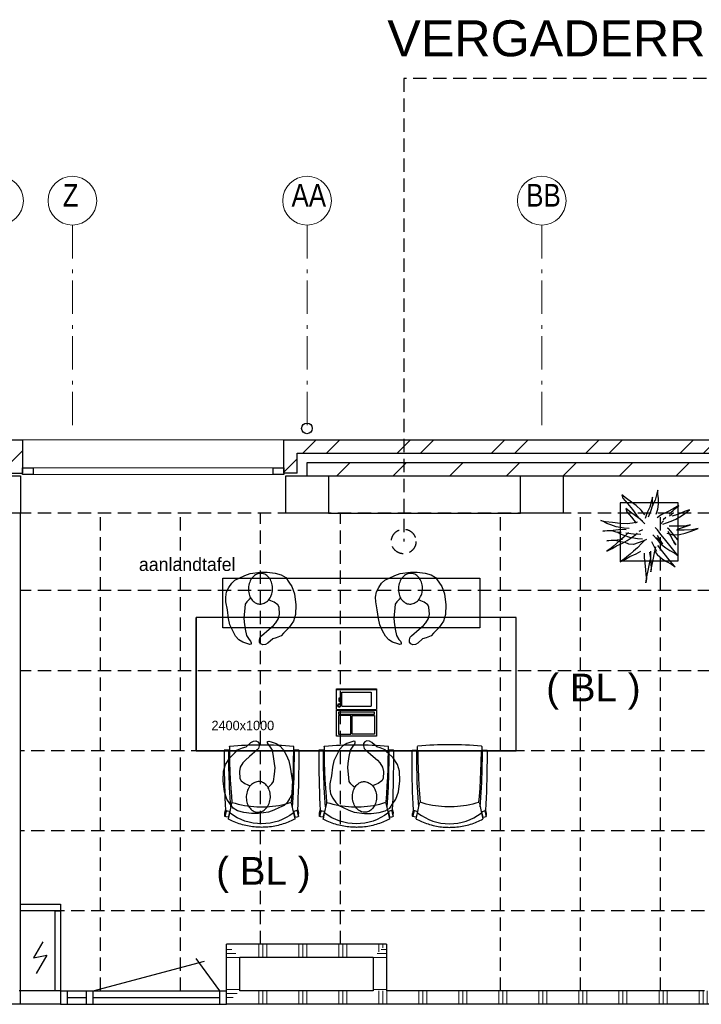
# Model space of a CAD drawing. Header units: millimetres. Extents: x 274611 to 749520, y 175257 to 298905.
# Tile 9 of 251: x 379679 to 384790, y 221988 to 229367. Entities that reach past the tile are written whole.
import ezdxf

# ---------------------------------------------------------------- set-up
doc = ezdxf.new("R2010")
doc.units = ezdxf.units.MM
doc.header["$LTSCALE"] = 400
doc.header["$PDMODE"] = 1
doc.header["$PDSIZE"] = 15
doc.linetypes.add('HIDDEN', pattern=[0.375, 0.25, -0.125])
doc.linetypes.add('STYLE_06', pattern=[1.041641, 0.625, -0.208282, 0.069427, -0.138931])
for name, color, linetype in [('-ve', 2, 'HIDDEN'), ('co1-1-n-1-0-8_ip0', 7, 'Continuous'), ('inlay', 6, 'Continuous'), ('inr', 4, 'Continuous'), ('plafond', 255, 'HIDDEN'), ('plant', 114, 'Continuous'), ('plat', 5, 'Continuous'), ('symbol', 1, 'Continuous'), ('timmerwerk-ge', 150, 'Continuous')]:
    doc.layers.add(name, color=color, linetype=linetype)
for name, color, linetype, lineweight in [('Buitenkozijnen', 140, 'Continuous', 15), ('mat-baksteen', 5, 'Continuous', 25), ('mat-beton (ihwg)', 5, 'Continuous', 25), ('mat-kalkzandsteen', 5, 'Continuous', 25), ('mat-scheidingswand-horizontaal', 5, 'Continuous', 25), ('None', 7, 'Continuous', 9)]:
    doc.layers.add(name, color=color, linetype=linetype, lineweight=lineweight)
doc.styles.add('Arial', font='arial.ttf', dxfattribs={"height": 211.666667})
doc.styles.add('Arial Narrow', font='ARIALN.TTF', dxfattribs={"height": 222.25})
doc.styles.add('s100', font='stylu.ttf', dxfattribs={"height": 100})

# ---------------------------------------------------------------- blocks, each defined once
blk = doc.blocks.new('*X2762')
at = {"layer": 'None', "lineweight": 9}
for p, q in [((23683.5, 8410), (23783.5, 8510)), ((24107.8, 8410), (24207.8, 8510)), ((24532, 8410), (24632, 8510)), ((24956.3, 8410), (25056.3, 8510)), ((25380.6, 8410), (25480.6, 8510)), ((25804.8, 8410), (25904.8, 8510)), ((26229.1, 8410), (26329.1, 8510)), ((26653.4, 8410), (26753.4, 8510)), ((27077.6, 8410), (27177.6, 8510)), ((27501.9, 8410), (27601.9, 8510)), ((27926.1, 8410), (28026.1, 8510)), ((28350.4, 8410), (28450.4, 8510)), ((28774.7, 8410), (28874.7, 8510))]:
    blk.add_line(p, q, dxfattribs=at)
blk = doc.blocks.new('*X2763')
at = {"layer": 'None', "lineweight": 9}
for p, q in [((23429.2, 8580), (23529.2, 8680)), ((23605.6, 8580), (23705.6, 8680)), ((24136.3, 8580), (24236.3, 8680)), ((24312.7, 8580), (24412.7, 8680)), ((24843.5, 8580), (24943.5, 8680)), ((25019.8, 8580), (25119.8, 8680)), ((25550.6, 8580), (25650.6, 8680)), ((25727, 8580), (25827, 8680)), ((26257.7, 8580), (26357.7, 8680)), ((26434.1, 8580), (26534.1, 8680)), ((26964.8, 8580), (27064.8, 8680)), ((27141.2, 8580), (27241.2, 8680)), ((27671.9, 8580), (27771.9, 8680)), ((27848.3, 8580), (27948.3, 8680)), ((28379, 8580), (28479, 8680)), ((28555.4, 8580), (28655.4, 8680))]:
    blk.add_line(p, q, dxfattribs=at)
blk = doc.blocks.new('*X2772')
at = {"layer": 'None', "lineweight": 9}
blk.add_line((21226.1, 8498.1), (21326.1, 8598.1), dxfattribs=at)
blk = doc.blocks.new('*U79')
at = {"layer": 'Buitenkozijnen', "lineweight": 15}
for p, q in [((-10, 0), (-10, -1960)), ((-10, 0), (40, 0)), ((40, 0), (40, -1960)), ((-10, -1960), (40, -1960))]:
    blk.add_line(p, q, dxfattribs=at)
blk = doc.blocks.new('Gevelpui best 1960')
at = {"layer": 'Buitenkozijnen', "color": 43, "lineweight": 9}
blk.add_line((250, 0), (250, -1960), dxfattribs=at)
at = {"layer": 'Buitenkozijnen', "color": 92, "lineweight": 25}
for points in [[(-10, 0), (40, 0), (40, -80), (-10, -80)], [(-10, -1880), (40, -1880), (40, -1960), (-10, -1960)]]:
    blk.add_lwpolyline(points, close=True, dxfattribs=at)
at = {"layer": 'Buitenkozijnen'}
blk.add_blockref('*U79', (0, 0), dxfattribs=at)
blk = doc.blocks.new('HWA')
at = {"layer": 'None', "color": 92, "linetype": 'Continuous', "lineweight": 25}
blk.add_circle((0, -74), 40, dxfattribs=at)
blk = doc.blocks.new('Kolom 280x320')
at = {"layer": 'mat-beton (ihwg)', "lineweight": 25}
blk.add_lwpolyline([(-300, 160), (-20, 160), (-20, -160), (-300, -160)], close=True, dxfattribs=at)
at = {"layer": 'None', "color": 92, "linetype": 'Continuous', "lineweight": 5}
blk.add_point((0, 0), dxfattribs=at)
blk = doc.blocks.new('*X2800')
at = {"layer": 'None', "lineweight": 9}
for p, q in [((23100, 4450), (23100, 4550)), ((23130, 4450), (23130, 4550)), ((23160, 4450), (23160, 4550)), ((23400, 4450), (23400, 4550)), ((23430, 4450), (23430, 4550)), ((23460, 4450), (23460, 4550)), ((23700, 4450), (23700, 4550)), ((23730, 4450), (23730, 4550)), ((23760, 4450), (23760, 4550)), ((24000, 4450), (24000, 4550)), ((24030, 4450), (24030, 4550)), ((24060, 4450), (24060, 4550)), ((24300, 4450), (24300, 4550)), ((24330, 4450), (24330, 4550)), ((24360, 4450), (24360, 4550)), ((24600, 4450), (24600, 4550)), ((24630, 4450), (24630, 4550)), ((24660, 4450), (24660, 4550)), ((24900, 4450), (24900, 4550)), ((24930, 4450), (24930, 4550)), ((24960, 4450), (24960, 4550)), ((25200, 4450), (25200, 4550)), ((25230, 4450), (25230, 4550)), ((25260, 4450), (25260, 4550)), ((25500, 4450), (25500, 4550)), ((25530, 4450), (25530, 4550)), ((25560, 4450), (25560, 4550)), ((25800, 4450), (25800, 4550)), ((25830, 4450), (25830, 4550)), ((25860, 4450), (25860, 4550)), ((26100, 4450), (26100, 4550)), ((26130, 4450), (26130, 4550)), ((26160, 4450), (26160, 4550)), ((26400, 4450), (26400, 4550)), ((26430, 4450), (26430, 4550)), ((26460, 4450), (26460, 4550)), ((26700, 4450), (26700, 4550)), ((26730, 4450), (26730, 4550)), ((26760, 4450), (26760, 4550)), ((27000, 4450), (27000, 4550)), ((27030, 4450), (27030, 4550)), ((27060, 4450), (27060, 4550)), ((27300, 4450), (27300, 4550)), ((27330, 4450), (27330, 4550)), ((27360, 4450), (27360, 4550)), ((27600, 4450), (27600, 4550)), ((27630, 4450), (27630, 4550)), ((27660, 4450), (27660, 4550)), ((22860, 4450), (22860, 4453))]:
    blk.add_line(p, q, dxfattribs=at)
blk = doc.blocks.new('*X2806')
at = {"layer": 'None', "lineweight": 9}
blk.add_line((23286.1, 8436.8), (23386.1, 8536.8), dxfattribs=at)
blk = doc.blocks.new('*X2829')
at = {"layer": 'None', "lineweight": 9}
for p, q in [((22860, 4897), (22860, 4900)), ((23100, 4800), (23100, 4900)), ((23130, 4800), (23130, 4900)), ((23160, 4800), (23160, 4900)), ((23400, 4800), (23400, 4900)), ((23430, 4800), (23430, 4900)), ((23460, 4800), (23460, 4900)), ((23700, 4800), (23700, 4900)), ((23730, 4800), (23730, 4900)), ((23760, 4800), (23760, 4900)), ((24000, 4843), (24000, 4900)), ((24030, 4873), (24030, 4900))]:
    blk.add_line(p, q, dxfattribs=at)
blk = doc.blocks.new('*X2830')
at = {"layer": 'None', "lineweight": 9}
for p, q in [((23957, 4800), (24057, 4800)), ((23987, 4830), (24057, 4830)), ((24017, 4860), (24057, 4860)), ((23957, 4560), (24057, 4560))]:
    blk.add_line(p, q, dxfattribs=at)
blk = doc.blocks.new('*X2831')
at = {"layer": 'None', "lineweight": 9}
for p, q in [((22857, 4860), (22897, 4860)), ((22857, 4830), (22927, 4830)), ((22857, 4800), (22957, 4800)), ((22857, 4560), (22957, 4560)), ((22857, 4530), (22937, 4530)), ((22857, 4500), (22907, 4500))]:
    blk.add_line(p, q, dxfattribs=at)
blk = doc.blocks.new('co1-1-n-1-0-8_b2')
at = {"linetype": 'Continuous'}
for p, q in [((-240.9, -40), (-240.8, -12)), ((240.8, -12), (240.9, -40)), ((-241.1, -513.2), (-224.9, -438.4)), ((-224.9, -438.4), (-223.6, -432.5)), ((223.6, -432.5), (224.9, -438.4)), ((224.9, -438.4), (241.1, -513.2)), ((-276.2, -535.9), (-276.8, -514.6)), ((-271.1, -489.2), (-271.1, -489.2)), ((-250, -554.2), (-241.1, -513.2)), ((241.1, -513.2), (250, -554.2)), ((271.1, -489.2), (271.1, -489.2)), ((276.2, -535.9), (276.8, -514.6)), ((249.3, -541.5), (249.3, -541.8))]:
    blk.add_line(p, q, dxfattribs=at)
at = {"linetype": 'Continuous', "flags": 128}
for points in [[(-271.1, -489.2), (-273.2, -443.6), (-275, -397.8), (-276.6, -351.9), (-278, -305.9), (-279.1, -259.7), (-280, -213.5), (-280.6, -167.1), (-281, -120.8), (-281.1, -74.4), (-281, -42.5, -0.413754), (-278.5, -40), (-241.1, -40, -0.411281), (-238.6, -42.5), (-237.8, -117.5), (-236.2, -180.8), (-233.7, -244), (-230.1, -307.2), (-225.8, -368.1), (-220.6, -429)], [(220.6, -429), (224.3, -387.5), (229, -324.4), (232.8, -261.2), (235.6, -198), (237.5, -134.7), (238.8, -42.5, -0.410009), (241.3, -40), (278.5, -40, -0.413754), (281, -42.5), (281.1, -74.4), (281, -120.8), (280.6, -167.1), (280, -213.5), (279.1, -259.7), (278, -305.9), (276.6, -351.9), (275, -397.8), (273.2, -443.6), (271.1, -489.2)]]:
    blk.add_lwpolyline(points, format="xyb", dxfattribs=at)
for points in [[(-230.7, -465.1), (-233.2, -433.7), (-235.8, -395.6), (-238.1, -357.3), (-240.1, -319), (-241.6, -284.6), (-242.9, -250.3), (-244, -215.8), (-244.8, -181.3), (-245.4, -146.6), (-245.8, -112), (-246.1, -77.2), (-246.2, -42.5)], [(230.7, -465.1), (233.2, -433.7), (235.8, -395.6), (238.1, -357.3), (240.1, -319), (241.6, -284.6), (242.9, -250.3), (244, -215.8), (244.8, -181.3), (245.4, -146.6), (245.8, -112), (246.1, -77.2), (246.2, -42.5)], [(0, -465.5), (-18.1, -465.2), (-36.1, -464.6), (-59.3, -463.1), (-82.5, -460.9), (-105.6, -457.9), (-128.5, -454.2), (-151.9, -449.7), (-175, -444.4), (-197.9, -438.3), (-220.5, -431.4)], [(220.5, -431.4), (198.1, -438.3), (175.3, -444.3), (152.1, -449.7), (128.5, -454.2), (105.7, -457.9), (82.8, -460.8), (59.5, -463.1), (36.1, -464.6), (18.1, -465.2), (0, -465.5)], [(-276.7, -513.9), (-276.8, -514.2), (-276.8, -514.6)], [(-271.1, -487.9), (-271.8, -491.3), (-272.8, -495.6), (-273.7, -500), (-274, -501.3), (-274.3, -502.6), (-274.5, -503.9), (-274.9, -505.4), (-275.3, -507.3), (-275.8, -509.5), (-276.3, -512.2), (-276.7, -513.9)], [(-269.4, -491.4), (-262.6, -493.7), (-247.5, -498.5), (-238.5, -501.2)], [(238.5, -501.2), (241.1, -500.5), (255.1, -496.1), (269.2, -491.5), (269.4, -491.5)], [(276.7, -513.9), (276.3, -512.1), (275.7, -509.4), (275.2, -507.1), (274.8, -505.1), (274.5, -503.6), (274.2, -502.3), (273.9, -500.9), (273.1, -497.2), (272.3, -493.6), (271.1, -487.9)], [(276.7, -513.9), (276.8, -514.2), (276.8, -514.6)], [(-251.6, -543), (-266, -539.8), (-274.6, -537.9)], [(-248.7, -557), (-241.7, -560.6), (-230.9, -566), (-220.5, -570.8), (-209.7, -575.6), (-197.7, -580.6), (-185.6, -585.3), (-173.3, -589.7), (-161, -593.7), (-148.6, -597.5), (-136.1, -601), (-123.5, -604.2), (-110.8, -607), (-98.1, -609.6), (-85.4, -611.8), (-72.6, -613.8), (-59.7, -615.4), (-46.8, -616.7), (-33.9, -617.7), (-22.6, -618.2), (-10.7, -618.6), (0, -618.7)], [(0, -618.7), (7.7, -618.6), (19.8, -618.3), (31.2, -617.8), (42.9, -617), (55.8, -615.8), (68.7, -614.3), (81.5, -612.4), (94.3, -610.3), (107, -607.8), (119.7, -605.1), (132.3, -602), (144.8, -598.6), (157.2, -594.9), (169.5, -590.9), (181.8, -586.7), (194, -582.1), (206, -577.2), (217.9, -572), (228.2, -567.2), (238.9, -562), (248.7, -557)], [(251.6, -543), (266, -539.8), (274.6, -537.9)]]:
    blk.add_lwpolyline(points, dxfattribs=at)
blk.add_arc((0, -2996), 2996, 85.43354, 94.56646)
at = {"linetype": 'Continuous'}
for centre, radius, start, end in [((-238.3, -12), 2.5, 94.56646, 179.48074), ((238.3, -12), 2.5, 0.51926, 85.43354), ((-268.6, -489.1), 2.5, 182.80576, 251.21272), ((0.2, -200.9), 391.2, 232.63547, 269.9709), ((-0.2, -200.9), 391.2, 270.03074, 307.36288), ((268.6, -489.1), 2.5, 288.78728, 357.19424), ((-274.2, -535.9), 2.02, 180.49767, 256.30763), ((-251.3, -541), 2.06, 259.07727, 349.1575), ((-247.5, -554.8), 2.5, 167.79098, 242.16084), ((247.5, -554.8), 2.5, 297.83916, 12.20902), ((251.3, -541), 2.06, 190.8425, 280.92273), ((274.2, -535.9), 2.02, 283.69237, 359.50233)]:
    blk.add_arc(centre, radius, start, end, dxfattribs=at)
for points, knots in [([(-265.1, -493), (-265.4, -494.2), (-265.6, -495.3), (-266.2, -497.7), (-266.4, -498.8), (-267, -501.3), (-267.3, -502.6), (-268.1, -505.7), (-268.5, -507.6), (-269.5, -511.5), (-269.9, -513.5), (-271, -517.8), (-271.5, -520.1), (-272.5, -524), (-272.9, -525.6), (-273.7, -528.8), (-274.1, -530.5), (-274.8, -533.4), (-275.1, -534.7), (-275.4, -535.9)], [0, 0, 0, 0, 0.1046264, 0.1046264, 0.2041971, 0.2041971, 0.3037678, 0.3037678, 0.4397222, 0.4397222, 0.5756766, 0.5756766, 0.7177927, 0.7177927, 0.8100398, 0.8100398, 0.902287, 0.902287, 0.9702722, 0.9702722, 0.9702722, 0.9702722]), ([(-240.4, -500.6), (-240.5, -501), (-241.1, -503.7), (-242.4, -509.8), (-244.4, -519.1), (-246.7, -529.5), (-248.3, -537.3), (-249.2, -541.4)], [0, 0, 0, 0, 0.035243, 0.2774915, 0.5197864, 0.7622544, 1, 1, 1, 1]), ([(240.4, -500.7), (240.5, -501), (241.1, -503.7), (242.4, -509.8), (244.4, -519.1), (246.7, -529.5), (248.4, -537.3), (249.2, -541.2)], [0, 0, 0, 0, 0.034208, 0.276552, 0.518943, 0.761507, 1, 1, 1, 1]), ([(265.1, -493), (265.4, -494.1), (265.6, -495.3), (266.2, -497.6), (266.4, -498.8), (267, -501.3), (267.3, -502.5), (268.1, -505.7), (268.5, -507.6), (269.5, -511.5), (269.9, -513.5), (271, -517.8), (271.5, -520.1), (272.5, -524), (272.9, -525.6), (273.7, -528.8), (274.1, -530.5), (274.8, -533.4), (275.1, -534.7), (275.4, -535.9)], [0, 0, 0, 0, 0.1047297, 0.1047297, 0.2042741, 0.2042741, 0.3038185, 0.3038185, 0.4398435, 0.4398435, 0.5758684, 0.5758684, 0.7177557, 0.7177557, 0.8100315, 0.8100315, 0.9023074, 0.9023074, 0.9702936, 0.9702936, 0.9702936, 0.9702936])]:
    blk.add_open_spline(points, degree=3, knots=knots, dxfattribs=at)
at = {"layer": 'co1-1-n-1-0-8_ip0'}
blk.add_point((0, 0), dxfattribs=at)
blk = doc.blocks.new('SYMB-PS01_B2')
blk.add_lwpolyline([(58.6, 67.4), (69.9, 77.8), (86, 96.6), (96.2, 116.4), (97.7, 170.3), (98.9, 217.4), (92.2, 250.7), (80.6, 302.7), (67.2, 348.9), (45.4, 376.3), (34.1, 387.9), (26.6, 400.2), (25.8, 409.6), (35.8, 414.1), (52.2, 410), (91.1, 399.8), (121.7, 384.5), (148.5, 360), (172.8, 323.3), (197.5, 278.9), (212.1, 231.9), (226.3, 168.8), (242.3, 111.1), (246.7, 76.3), (243.8, 35.7), (228.6, 1.8), (211, -31.7), (189.9, -56.4), (157.6, -74.3), (117.4, -97.9), (79.2, -115.8), (3.3, -132.4), (-46.9, -138.2), (-106.7, -136.4), (-153.5, -126.6), (-188.7, -109.6), (-215.4, -77.6), (-241.3, -46.4), (-264.4, 7.1), (-281.7, 87.7), (-285.3, 159.4), (-274.4, 212.1), (-245.6, 262.8), (-208.8, 307.7), (-193.1, 328.9), (-157.4, 347.2), (-130.7, 355.4), (-98.1, 391.1), (-80.1, 403.4), (-61.1, 407.8), (-46.6, 401.9), (-35.3, 388.5), (-34.1, 373.2), (-36.8, 351.9), (-46.2, 340), (-98.7, 286.6), (-128.1, 256.2), (-144.3, 235.4), (-162, 200.8), (-165.4, 167), (-158.2, 116.6), (-147, 99), (-118, 82.3), (-92.6, 73.9), (-75.3, 68.1)])
blk.add_lwpolyline([(-98.1, -12.2, 0.078796), (-89.7, -57.2, 0.088041), (-69.3, -92.8, 0.105312), (-38.1, -117.4, 0.121926), (-4.5, -124.7, 0.121926), (28.7, -115.5, 0.105312), (58.5, -89.2, 0.088041), (76.7, -52.4, 0.078796), (82.6, -7.1, 0.078796), (74.1, 37.9, 0.088041), (53.8, 73.5, 0.105312), (22.6, 98.1, 0.121926), (-11.1, 105.4, 0.121926), (-44.2, 96.2, 0.105312), (-74, 69.9, 0.088041), (-92.2, 33.1, 0.078796)], format="xyb", close=True)
blk = doc.blocks.new('symb-LPTP_b2')
for p, q in [((150, 0), (-150, 0)), ((-150, 0), (-150, -155)), ((150, -155), (150, 0)), ((150, -5), (-150, -5)), ((-110, -25), (-110, -129)), ((110, -25), (-110, -25)), ((110, -129), (110, -25)), ((110, -129), (-110, -129)), ((150, -155), (-150, -155)), ((150, -160), (-150, -160)), ((-150, -160), (-150, -355)), ((150, -355), (150, -160)), ((-150, -355), (150, -355))]:
    blk.add_line(p, q)
for points in [[(126.4, -69.8), (133.6, -69.8), (133.6, -91.9), (126.4, -91.9)], [(128.4, -71.8), (131.6, -71.8), (131.6, -89.9), (128.4, -89.9)], [(-135, -175), (135, -175), (135, -188.8), (-135, -188.8)], [(32.1, -198.8), (-135, -198.8), (-135, -340), (32.1, -340)], [(42.1, -198.8), (135, -198.8), (135, -340), (42.1, -340)]]:
    blk.add_lwpolyline(points, close=True)
for points in [[(-129.8, -157.5, 10, 10, 0), (-110.7, -157.5, 10, 10, 0)], [(129.8, -157.5, 10, 10, 0), (110.7, -157.5, 10, 10, 0)]]:
    blk.add_lwpolyline(points, format="xyseb")
for radius in [12.6, 7.57]:
    blk.add_circle((130, -123.9), radius)
blk = doc.blocks.new('boom nieuw 01')
at = {"layer": 'plant', "extrusion": (0, -4.44089e-16, -1)}
for p, q in [((-225, 789), (-238, 749)), ((-225, 789), (-238, 749)), ((-225, 745), (-225, 789)), ((-225, 745), (-225, 789)), ((-574, 694), (-627, 737)), ((-627, 737), (-616, 698)), ((-574, 694), (-627, 737)), ((-627, 737), (-616, 698)), ((-616, 698), (-564, 639)), ((-616, 698), (-564, 639)), ((-519, 654), (-574, 694)), ((-519, 654), (-574, 694)), ((-298, 670), (-316, 598)), ((-285, 709), (-298, 670)), ((-285, 665), (-285, 709)), ((-279, 616), (-285, 665)), ((-257, 677), (-284, 619)), ((-257, 677), (-284, 619)), ((-238, 749), (-257, 677)), ((-238, 749), (-257, 677)), ((-219, 696), (-225, 745)), ((-219, 696), (-225, 745)), ((-219, 630), (-219, 696)), ((-219, 630), (-219, 696)), ((-531, 541), (-584, 584)), ((-584, 584), (-573, 545)), ((-531, 541), (-584, 584)), ((-584, 584), (-573, 545)), ((-564, 639), (-510, 574)), ((-564, 639), (-510, 574)), ((-467, 618), (-519, 654)), ((-467, 618), (-519, 654)), ((-510, 574), (-463, 510)), ((-510, 574), (-463, 510)), ((-412, 565), (-467, 618)), ((-412, 565), (-467, 618)), ((-369, 511), (-412, 565)), ((-369, 511), (-412, 565)), ((-316, 598), (-344, 540)), ((-308, 551), (-333, 488)), ((-308, 551), (-333, 488)), ((-284, 619), (-308, 551)), ((-284, 619), (-308, 551)), ((-243, 519), (-227, 576)), ((-243, 519), (-227, 576)), ((-227, 576), (-219, 630)), ((-227, 576), (-219, 630)), ((-55, 579), (-119, 548)), ((-55, 579), (-119, 548)), ((-101, 524), (-55, 560)), ((-101, 524), (-55, 560)), ((9, 617), (-55, 579)), ((9, 617), (-55, 579)), ((-55, 560), (-36, 579)), ((-55, 560), (-36, 579)), ((-36, 579), (9, 617)), ((-36, 579), (9, 617)), ((73, 551), (-4, 517)), ((73, 551), (-4, 517)), ((126, 569), (73, 551)), ((126, 569), (73, 551)), ((92, 539), (126, 569)), ((92, 539), (126, 569)), ((-831, 440), (-863, 451)), ((-863, 451), (-808, 440)), ((-831, 440), (-863, 451)), ((-863, 451), (-808, 440)), ((-793, 417), (-831, 440)), ((-793, 417), (-831, 440)), ((-808, 440), (-733, 432)), ((-808, 440), (-733, 432)), ((-573, 545), (-520, 486)), ((-573, 545), (-520, 486)), ((-476, 501), (-531, 541)), ((-476, 501), (-531, 541)), ((-520, 486), (-467, 421)), ((-520, 486), (-467, 421)), ((-424, 465), (-476, 501)), ((-424, 465), (-476, 501)), ((-463, 510), (-423, 466)), ((-463, 510), (-423, 466)), ((-369, 412), (-424, 465)), ((-369, 412), (-424, 465)), ((-423, 466), (-397, 444)), ((-423, 466), (-397, 444)), ((-344, 540), (-368, 472)), ((-187, 511), (-234, 479)), ((-187, 511), (-234, 479)), ((-195, 409), (-161, 444)), ((-119, 548), (-187, 511)), ((-167, 460), (-136, 488)), ((-167, 460), (-136, 488)), ((-128, 424), (-78, 443)), ((-128, 424), (-78, 443)), ((-95, 500), (-50, 537)), ((-78, 443), (-25, 464)), ((-78, 443), (-25, 464)), ((-4, 517), (-70, 496)), ((-4, 517), (-70, 496)), ((-25, 464), (20, 490)), ((-25, 464), (20, 490)), ((20, 490), (61, 517)), ((20, 490), (61, 517)), ((61, 517), (92, 539)), ((61, 517), (92, 539)), ((-838, 331), (-790, 339)), ((-838, 331), (-790, 339)), ((-787, 335), (-838, 331)), ((-787, 335), (-838, 331)), ((-751, 400), (-793, 417)), ((-751, 400), (-793, 417)), ((-790, 339), (-724, 343)), ((-790, 339), (-724, 343)), ((-737, 335), (-787, 335)), ((-737, 335), (-787, 335)), ((-690, 378), (-751, 400)), ((-690, 378), (-751, 400)), ((-691, 320), (-737, 335)), ((-733, 432), (-646, 419)), ((-733, 432), (-646, 419)), ((-724, 343), (-665, 349)), ((-724, 343), (-665, 349)), ((-601, 365), (-690, 378)), ((-601, 365), (-690, 378)), ((-665, 349), (-613, 352)), ((-665, 349), (-613, 352)), ((-646, 419), (-567, 415)), ((-646, 419), (-567, 415)), ((-613, 352), (-578, 349)), ((-613, 352), (-578, 349)), ((-547, 362), (-601, 365)), ((-547, 362), (-601, 365)), ((-567, 415), (-510, 423)), ((-567, 415), (-510, 423)), ((-510, 423), (-451, 434)), ((-510, 423), (-451, 434)), ((-398, 347), (-436, 328)), ((-398, 347), (-436, 328)), ((-231, 344), (-254, 371)), ((-231, 344), (-254, 371)), ((-192, 292), (-231, 344)), ((-192, 292), (-231, 344)), ((-170, 410), (-128, 424)), ((-170, 410), (-128, 424)), ((-105, 362), (-122, 364)), ((-105, 362), (-122, 364)), ((-113, 330), (-85, 277)), ((-113, 330), (-85, 277)), ((-83, 336), (-105, 362)), ((-83, 336), (-105, 362)), ((-15, 385), (-100, 387)), ((-15, 385), (-100, 387)), ((-43, 284), (-83, 336)), ((-43, 284), (-83, 336)), ((69, 341), (-16, 343)), ((69, 341), (-16, 343)), ((71, 388), (-15, 385)), ((71, 388), (-15, 385)), ((-5, 354), (51, 371)), ((-5, 354), (51, 371)), ((51, 371), (104, 389)), ((51, 371), (104, 389)), ((154, 344), (69, 341)), ((154, 344), (69, 341)), ((140, 402), (71, 388)), ((140, 402), (71, 388)), ((104, 389), (140, 402)), ((104, 389), (140, 402)), ((135, 327), (188, 345)), ((135, 327), (188, 345)), ((224, 359), (154, 344)), ((224, 359), (154, 344)), ((188, 345), (224, 359)), ((188, 345), (224, 359)), ((-794, 221), (-746, 230)), ((-794, 221), (-746, 230)), ((-743, 226), (-794, 221)), ((-743, 226), (-794, 221)), ((-746, 230), (-680, 234)), ((-746, 230), (-680, 234)), ((-694, 225), (-743, 226)), ((-694, 225), (-743, 226)), ((-647, 211), (-694, 225)), ((-647, 211), (-694, 225)), ((-636, 315), (-691, 320)), ((-636, 315), (-691, 320)), ((-648, 228), (-686, 193)), ((-648, 228), (-686, 193)), ((-642, 298), (-680, 321)), ((-642, 298), (-680, 321)), ((-680, 234), (-621, 240)), ((-680, 234), (-621, 240)), ((-604, 263), (-648, 228)), ((-604, 263), (-648, 228)), ((-601, 281), (-642, 298)), ((-601, 281), (-642, 298)), ((-620, 196), (-568, 225)), ((-620, 196), (-568, 225)), ((-553, 314), (-604, 263)), ((-553, 314), (-604, 263)), ((-540, 259), (-601, 281)), ((-540, 259), (-601, 281)), ((-583, 313), (-496, 300)), ((-583, 313), (-496, 300)), ((-568, 225), (-511, 263)), ((-568, 225), (-511, 263)), ((-451, 246), (-540, 259)), ((-451, 246), (-540, 259)), ((-511, 263), (-472, 292)), ((-511, 263), (-472, 292)), ((-496, 300), (-417, 296)), ((-496, 300), (-417, 296)), ((-472, 292), (-455, 309)), ((-472, 292), (-455, 309)), ((-397, 243), (-451, 246)), ((-397, 243), (-451, 246)), ((-369, 232), (-403, 195)), ((-369, 232), (-403, 195)), ((-354, 238), (-392, 219)), ((-354, 238), (-392, 219)), ((-281, 288), (-232, 238)), ((-281, 288), (-232, 238)), ((-194, 216), (-242, 260)), ((-194, 216), (-242, 260)), ((-233, 285), (-204, 233)), ((-233, 285), (-204, 233)), ((-232, 238), (-199, 194)), ((-232, 238), (-199, 194)), ((-204, 233), (-174, 186)), ((-204, 233), (-174, 186)), ((-151, 244), (-192, 292)), ((-151, 244), (-192, 292)), ((-33, 98), (-151, 244)), ((-33, 98), (-151, 244)), ((-127, 307), (-59, 290)), ((-127, 307), (-59, 290)), ((-85, 277), (-56, 224)), ((-85, 277), (-56, 224)), ((-59, 290), (16, 294)), ((-59, 290), (16, 294)), ((-56, 224), (-25, 178)), ((-56, 224), (-25, 178)), ((-3, 235), (-43, 284)), ((-3, 235), (-43, 284)), ((16, 294), (79, 310)), ((16, 294), (79, 310)), ((79, 310), (135, 327)), ((79, 310), (135, 327)), ((-748, 141), (-796, 107)), ((-748, 141), (-796, 107)), ((-796, 107), (-737, 139)), ((-796, 107), (-737, 139)), ((-722, 163), (-748, 141)), ((-722, 163), (-748, 141)), ((-737, 139), (-688, 167)), ((-737, 139), (-688, 167)), ((-686, 193), (-722, 163)), ((-686, 193), (-722, 163)), ((-688, 167), (-620, 196)), ((-688, 167), (-620, 196)), ((-592, 206), (-647, 211)), ((-592, 206), (-647, 211)), ((-549, 186), (-592, 206)), ((-549, 186), (-592, 206)), ((-496, 183), (-549, 186)), ((-496, 183), (-549, 186)), ((-454, 144), (-497, 109)), ((-454, 144), (-497, 109)), ((-392, 219), (-496, 183)), ((-392, 219), (-496, 183)), ((-403, 195), (-454, 144)), ((-403, 195), (-454, 144)), ((-297, 215), (-269, 162)), ((-297, 215), (-269, 162)), ((-269, 162), (-239, 109)), ((-269, 162), (-239, 109)), ((-267, 114), (-235, 70)), ((-267, 114), (-235, 70)), ((-263, 89), (-248, 155)), ((-263, 89), (-248, 155)), ((-186, 120), (-227, 169)), ((-186, 120), (-227, 169)), ((-199, 194), (-138, 143)), ((-199, 194), (-138, 143)), ((-174, 186), (-194, 216)), ((-174, 186), (-194, 216)), ((-69, -25), (-186, 120)), ((-69, -25), (-186, 120)), ((-138, 143), (-93, 116)), ((-138, 143), (-93, 116)), ((-93, 116), (-36, 86)), ((-93, 116), (-36, 86)), ((-25, 178), (-46, 207)), ((-25, 178), (-46, 207)), ((-597, 22), (-646, -12)), ((-597, 22), (-646, -12)), ((-646, -12), (-586, 20)), ((-646, -12), (-586, 20)), ((-572, 44), (-597, 22)), ((-572, 44), (-597, 22)), ((-586, 20), (-537, 48)), ((-586, 20), (-537, 48)), ((-535, 74), (-572, 44)), ((-535, 74), (-572, 44)), ((-537, 48), (-469, 77)), ((-537, 48), (-469, 77)), ((-497, 109), (-535, 74)), ((-497, 109), (-535, 74)), ((-469, 77), (-417, 106)), ((-469, 77), (-417, 106)), ((-380, 87), (-378, 37)), ((-380, 87), (-378, 37)), ((-378, 37), (-372, -25)), ((-378, 37), (-372, -25)), ((-317, 95), (-308, 24)), ((-317, 95), (-308, 24)), ((-317, -32), (-303, 34)), ((-317, -32), (-303, 34)), ((-308, 24), (-304, -32)), ((-308, 24), (-304, -32)), ((-303, 34), (-304, 107)), ((-303, 34), (-304, 107)), ((-293, -58), (-278, 12)), ((-293, -58), (-278, 12)), ((-278, 12), (-263, 89)), ((-278, 12), (-263, 89)), ((-235, 70), (-173, 19)), ((-235, 70), (-173, 19)), ((-173, 19), (-128, -8)), ((-173, 19), (-128, -8)), ((-36, 86), (2, 56)), ((-36, 86), (2, 56)), ((2, 56), (-33, 98)), ((2, 56), (-33, 98)), ((-372, -25), (-363, -96)), ((-372, -25), (-363, -96)), ((-363, -96), (-359, -152)), ((-363, -96), (-359, -152)), ((-348, -178), (-333, -108)), ((-348, -178), (-333, -108)), ((-333, -108), (-317, -32)), ((-333, -108), (-317, -32)), ((-304, -32), (-299, -81)), ((-304, -32), (-299, -81)), ((-303, -124), (-293, -58)), ((-303, -124), (-293, -58)), ((-299, -81), (-303, -124)), ((-299, -81), (-303, -124)), ((-128, -8), (-72, -38)), ((-128, -8), (-72, -38)), ((-72, -38), (-33, -68)), ((-72, -38), (-33, -68)), ((-33, -68), (-69, -25)), ((-33, -68), (-69, -25)), ((-359, -152), (-354, -201)), ((-359, -152), (-354, -201)), ((-358, -244), (-348, -178)), ((-358, -244), (-348, -178)), ((-354, -201), (-358, -244)), ((-354, -201), (-358, -244))]:
    blk.add_line(p, q, dxfattribs=at)
at = {"layer": 'timmerwerk-ge', "linetype": 'Continuous', "extrusion": (0, -4.44089e-16, -1)}
for p, q in [((0, 647), (-647, 647)), ((-647, 647), (-647, 0)), ((0, 0), (0, 647)), ((-647, 0), (0, 0))]:
    blk.add_line(p, q, dxfattribs=at)

msp = doc.modelspace()

# ---------------------------------------------------------------- linework, layer by layer
at = {"layer": '-ve'}
for p, q in [((386179.86403, 228927.03185), (382558.7012, 228927.03185)), ((382558.7012, 228927.03185), (382558.7012, 225456.94824))]:
    msp.add_line(p, q, dxfattribs=at)
msp.add_circle((382558.7012, 225456.94824), 92.25041, dxfattribs=at)
at = {"layer": 'inlay'}
for p, q in [((383402.91488, 224887.61914), (381002.91488, 224887.61914)), ((381002.91488, 223887.61914), (381002.91488, 224887.61914)), ((383402.91488, 223887.61914), (381002.91488, 223887.61914))]:
    msp.add_line(p, q, dxfattribs=at)
at = {"layer": 'inr'}
for points in [[(383129.84065, 225180.76068), (383129.84065, 224809.0309), (381202.06105, 224809.0309), (381202.06105, 225180.76068)], [(381002.91488, 223887.61914), (383402.91488, 223887.61914), (383402.91488, 224887.61914), (381002.91488, 224887.61914)]]:
    msp.add_lwpolyline(points, close=True, dxfattribs=at)
at = {"layer": 'mat-baksteen', "lineweight": 25}
for p, q in [((377604.18474, 226218.36468), (379699.18474, 226218.36468)), ((379699.18474, 226218.36468), (379699.18474, 225968.36468)), ((381659.18474, 226218.36468), (387393.14411, 226218.36468)), ((381659.18474, 225968.36468), (381659.18474, 226218.36468)), ((381759.18474, 226118.36468), (387393.14411, 226118.36468)), ((381759.18474, 225968.36468), (381759.18474, 226118.36468)), ((379599.18474, 225968.36468), (379699.18474, 225968.36468)), ((381759.18474, 225968.36468), (381659.18474, 225968.36468))]:
    msp.add_line(p, q, dxfattribs=at)
at = {"layer": 'mat-kalkzandsteen', "lineweight": 25}
for p, q in [((381834.18474, 226048.36468), (387393.12537, 226048.36468)), ((381834.18474, 225948.36468), (381834.18474, 226048.36468)), ((381834.18474, 225948.36468), (387393.12537, 225948.36468))]:
    msp.add_line(p, q, dxfattribs=at)
at = {"layer": 'mat-scheidingswand-horizontaal', "lineweight": 25}
for p, q in [((382430.16252, 222438.36468), (381230.16252, 222438.36468)), ((381230.16252, 221988.36468), (381230.16252, 222438.36468)), ((382430.16252, 222438.36468), (382430.16252, 222088.36468)), ((382330.16252, 222338.36468), (381330.16252, 222338.36468)), ((381330.16252, 222088.36468), (381330.16252, 222338.36468)), ((382330.16252, 222338.36468), (382330.16252, 222088.36468)), ((382330.16252, 222088.36468), (381330.16252, 222088.36468)), ((384814.18474, 222088.36468), (382430.16252, 222088.36468)), ((386150.18474, 221988.36468), (381230.16252, 221988.36468))]:
    msp.add_line(p, q, dxfattribs=at)
at = {"layer": 'None', "color": 7, "linetype": 'STYLE_06', "lineweight": 9}
for p, q in [((380074.18474, 227828.36468), (380074.18474, 226328.36468)), ((381834.18474, 227828.36468), (381834.18474, 226328.36468)), ((383594.18474, 227828.36468), (383594.18474, 226328.36468))]:
    msp.add_line(p, q, dxfattribs=at)
at = {"layer": 'None', "color": 43, "linetype": 'Continuous', "lineweight": 9}
for centre in [(379524.18474, 228010.9711), (380074.18474, 228010.9711), (381834.18474, 228010.9711), (383594.18474, 228010.9711)]:
    msp.add_circle(centre, 182.60642, dxfattribs=at)
at = {"layer": 'plafond'}
for p, q in [((387114.18474, 225668.36468), (379684.18474, 225668.36468)), ((380284.18474, 222088.36468), (380284.18474, 225668.36468)), ((380884.18474, 222088.36468), (380884.18474, 225668.36468)), ((381484.18474, 222438.36468), (381484.18474, 225668.36468)), ((382084.18474, 222438.36468), (382084.18474, 225668.36468)), ((383284.18474, 222088.36468), (383284.18474, 225668.36468)), ((383884.18474, 222088.36468), (383884.18474, 225668.36468)), ((384484.18474, 222088.36468), (384484.18474, 225668.36468)), ((387114.18474, 225088.36468), (379684.18474, 225088.36468)), ((387114.18474, 224488.36468), (379684.18474, 224488.36468)), ((384814.18474, 223888.36468), (379684.18474, 223888.36468)), ((384814.18474, 223288.36468), (379684.18474, 223288.36468)), ((384814.18474, 222688.36468), (379984.18474, 222688.36468))]:
    msp.add_line(p, q, dxfattribs=at)
at = {"layer": 'plat'}
for p, q in [((379684.18474, 221988.36468), (379684.18474, 225668.36468)), ((381180.16252, 222088.36468), (381003.38709, 222330.6086)), ((380230.16252, 222088.36468), (381065.94747, 222312.31258)), ((379984.18474, 222088.36468), (379674.18474, 222088.36468)), ((379984.18474, 222088.36468), (379984.18474, 221988.36468)), ((379984.18474, 222088.36468), (381230.16252, 222088.36468)), ((380034.18474, 222088.36468), (380034.18474, 221988.36468)), ((380034.18474, 222038.36468), (380180.16252, 222038.36468)), ((380180.16252, 221988.36468), (380180.16252, 222088.36468)), ((380230.16252, 221988.36468), (380230.16252, 222088.36468)), ((380230.16252, 222038.36468), (381180.16252, 222038.36468)), ((381180.16252, 221988.36468), (381180.16252, 222088.36468)), ((379684.18474, 221988.36468), (378264.18474, 221988.36468)), ((379984.18474, 221988.36468), (379674.18474, 221988.36468)), ((379984.18474, 221988.36468), (381230.16252, 221988.36468))]:
    msp.add_line(p, q, dxfattribs=at)
for points in [[(379684.18474, 222738.36468), (379984.18474, 222738.36468), (379984.18474, 222688.36468), (379684.18474, 222688.36468)], [(379944.18474, 222688.36468), (379984.18474, 222688.36468), (379984.18474, 222088.36468), (379944.18474, 222088.36468)]]:
    msp.add_lwpolyline(points, close=True, dxfattribs=at)
msp.add_lwpolyline([(379853.12932, 222456.97372), (379783.84729, 222336.97372), (379883.12932, 222356.97372), (379803.12932, 222218.40966)], dxfattribs=at)
at = {"layer": 'timmerwerk-ge'}
msp.add_line((381994.18474, 225668.36468), (383434.18474, 225668.36468), dxfattribs=at)

# ---------------------------------------------------------------- block references
at = {"layer": '-ve', "xscale": 0.6719999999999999, "yscale": 0.6719999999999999, "zscale": 0.6719999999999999}
msp.add_blockref('boom nieuw 01', (384616.07238, 225312.01961), dxfattribs=at)
at = {"layer": 'Buitenkozijnen', "color": 7, "rotation": 90}
msp.add_blockref('Gevelpui best 1960', (379699.18474, 225968.36468), dxfattribs=at)
at = {"layer": 'inr', "xscale": -1}
msp.add_blockref('symb-LPTP_b2', (382204.91995, 224352.09393), dxfattribs=at)
at = {"layer": 'inr', "xscale": -1, "rotation": 0.08950427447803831}
for p in [(381492.87932, 223933.28111), (382202.91488, 223933.28111)]:
    msp.add_blockref('co1-1-n-1-0-8_b2', p, dxfattribs=at)
at = {"layer": 'inr', "rotation": 359.9104957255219}
msp.add_blockref('co1-1-n-1-0-8_b2', (382902.91488, 223933.28111), dxfattribs=at)
at = {"layer": 'mat-baksteen'}
for name in ['*X2763', '*X2772', '*X2806']:
    msp.add_blockref(name, (358373.12537, 217538.36468), dxfattribs=at)
at = {"layer": 'mat-beton (ihwg)', "color": 7}
msp.add_blockref('HWA', (381833.12537, 226378.36468), dxfattribs=at)
at = {"layer": 'mat-beton (ihwg)', "color": 7, "rotation": 90}
for p in [(379524.18474, 225968.36468), (381834.18474, 225968.36468), (383594.18474, 225968.36468)]:
    msp.add_blockref('Kolom 280x320', p, dxfattribs=at)
at = {"layer": 'mat-kalkzandsteen'}
msp.add_blockref('*X2762', (358373.12537, 217538.36468), dxfattribs=at)
at = {"layer": 'mat-scheidingswand-horizontaal'}
for name in ['*X2829', '*X2831', '*X2830', '*X2800']:
    msp.add_blockref(name, (358373.12537, 217538.36468), dxfattribs=at)
at = {"layer": 'symbol'}
for p, rotation in [((381476.3103, 225093.63062), 175.1030317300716), ((382600.75372, 225093.63062), 175.1030317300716), ((381477.0766, 223551.57517), 355.1030317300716)]:
    msp.add_blockref('SYMB-PS01_B2', p, dxfattribs=dict(at, rotation=rotation))
at = {"layer": 'symbol', "xscale": -1, "rotation": 4.896968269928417}
msp.add_blockref('SYMB-PS01_B2', (382256.27089, 223551.57517), dxfattribs=at)

# ---------------------------------------------------------------- texts
at = {"layer": 'None', "color": 8, "attachment_point": 1, "style": 'Arial Narrow'}
for s, insert, char_height in [('Z', (380002.21807, 228135.85443), 169.33333), ('AA', (381717.76807, 228135.85443), 169.333333), ('BB', (383477.76807, 228135.85443), 169.333333)]:
    msp.add_mtext(s, dxfattribs=dict(at, insert=insert, char_height=char_height))
at = {"layer": 'plat', "style": 's100'}
for s, height, p in [('aanlandtafel', 99.4152297, (380573.25636, 225235.81826)), ('2400x1000', 71.010878, (381117.45414, 224042.34202))]:
    msp.add_text(s, height=height, dxfattribs=at).set_placement(p)
at = {"layer": 'plat', "attachment_point": 1, "style": 'Arial'}
for s, insert, char_height in [('VERGADERRUIMTE', (382435.9203, 229362.46352), 269.6633333), ('  ( BL )', (383466.0544, 224466.07204), 207.433333), ('  ( BL )', (380991.48061, 223092.08987), 207.433333)]:
    msp.add_mtext(s, dxfattribs=dict(at, insert=insert, char_height=char_height))

doc.saveas('drawing.dxf')
